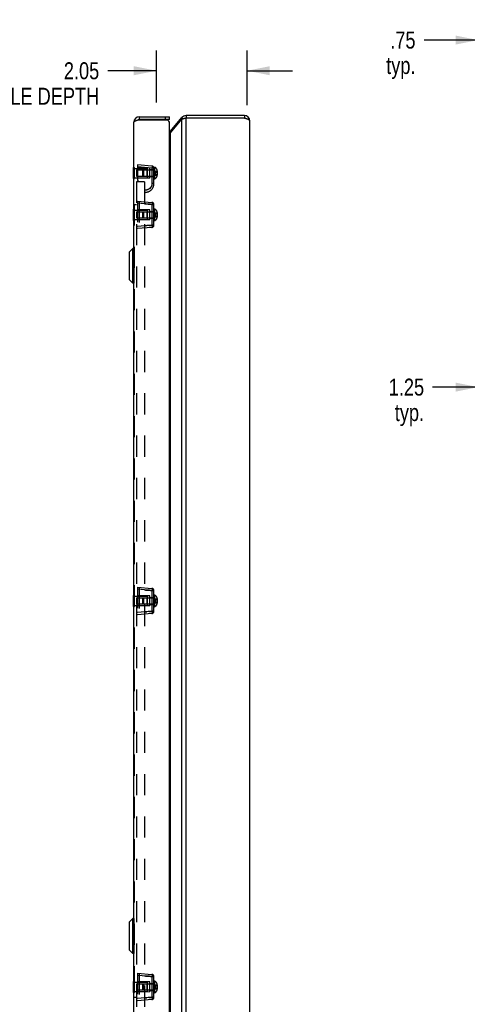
# Model space of a CAD drawing. Header units: inches. Extents: x 0 to 87.2, y 0 to 56.4.
# Tile 10 of 14: x 43.6 to 53.7, y 19.2 to 41.5. Entities that reach past the tile are written whole.
import ezdxf

# ---------------------------------------------------------------- set-up
doc = ezdxf.new("R2010")
doc.units = ezdxf.units.IN
doc.header["$LTSCALE"] = 4.794872
doc.header["$MEASUREMENT"] = 0
doc.linetypes.add('HIDDEN', pattern=[0.2, 0.1, -0.1])
doc.layers.get('0').update_dxf_attribs({"linetype": 'CONTINUOUS'})
for name, color, linetype in [('06___PRT_ALL_SURFS', 7, 'CONTINUOUS'), ('DEFAULT_2', 8, 'HIDDEN'), ('DIMENSIONS', 7, 'CONTINUOUS')]:
    doc.layers.add(name, color=color, linetype=linetype)
doc.styles.get("Standard").update_dxf_attribs({"font": 'txt', "width": 0.8})
doc.dimstyles.new('DIMSTYLE_1', dxfattribs={"dimtxt": 0.384615, "dimasz": 0.512821, "dimexe": 0.09, "dimexo": 0.07, "dimgap": 0.0375, "dimtad": 0, "dimtih": 1, "dimtoh": 1, "dimzin": 4, "dimdsep": 46, "dimtxsty": 'Standard', "dimblk": '_FILLED', "dimblk1": '_FILLED', "dimblk2": '_FILLED', "dimcen": 0.09, "dimadec": 0, "dimazin": 0, "dimtfac": 1, "dimtofl": 0, "dimtmove": 0, "dimatfit": 3, "dimldrblk": '_FILLED', "dimfxl": 1, "dimtolj": 1, "dimtzin": 4, "dimarcsym": 0})

# ---------------------------------------------------------------- blocks, each defined once
blk = doc.blocks.new('_FILLED')
at = {"color": 0, "linetype": 'ByBlock'}
blk.add_solid([(0, 0), (-1, 0.2), (-1, -0.2)], dxfattribs=at)
blk = doc.blocks.new('*D5')
at = {"layer": 'DIMENSIONS', "color": 2, "linetype": 'Continuous'}
for p, q in [((53.969, 39.641), (53.969, 41.515)), ((54.719, 38.951), (54.719, 41.515)), ((53.969, 41.054), (52.743, 41.054)), ((54.719, 41.054), (55.745, 41.054))]:
    blk.add_line(p, q, dxfattribs=at)
at = {"layer": 'DIMENSIONS', "color": 2, "linetype": 'Continuous', "xscale": 0.5128205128, "yscale": 0.5128205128, "zscale": 0.5128205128}
blk.add_blockref('_FILLED', (53.969, 41.054), dxfattribs=at)
at = {"layer": 'DIMENSIONS', "color": 2, "linetype": 'Continuous', "xscale": 0.5128205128, "yscale": 0.5128205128, "zscale": 0.5128205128, "rotation": 180}
blk.add_blockref('_FILLED', (54.719, 41.054), dxfattribs=at)
at = {"layer": 'DIMENSIONS', "color": 2, "linetype": 'Continuous', "insert": (52.55, 41.246), "char_height": 0.3846, "width": 1.23077, "attachment_point": 3, "line_spacing_factor": 0.9}
blk.add_mtext('.75\\Ptyp.', dxfattribs=at)
blk = doc.blocks.new('*D10')
at = {"layer": 'DIMENSIONS', "color": 2, "linetype": 'Continuous'}
for p, q in [((53.969, 33.187), (52.937, 33.187)), ((55.219, 33.187), (56.245, 33.187))]:
    blk.add_line(p, q, dxfattribs=at)
at = {"layer": 'DIMENSIONS', "color": 2, "linetype": 'Continuous', "xscale": 0.5128205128, "yscale": 0.5128205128, "zscale": 0.5128205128}
blk.add_blockref('_FILLED', (53.969, 33.187), dxfattribs=at)
at = {"layer": 'DIMENSIONS', "color": 2, "linetype": 'Continuous', "xscale": 0.5128205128, "yscale": 0.5128205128, "zscale": 0.5128205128, "rotation": 180}
blk.add_blockref('_FILLED', (55.219, 33.187), dxfattribs=at)
at = {"layer": 'DIMENSIONS', "color": 2, "linetype": 'Continuous', "insert": (52.745, 33.38), "char_height": 0.3846, "width": 1.23077, "attachment_point": 3, "line_spacing_factor": 0.9}
blk.add_mtext('1.25\\Ptyp.', dxfattribs=at)
blk = doc.blocks.new('*D16')
at = {"layer": 'DIMENSIONS', "color": 2, "linetype": 'Continuous'}
for p, q in [((46.686, 39.641), (46.686, 40.82)), ((48.739, 39.581), (48.739, 40.82)), ((46.686, 40.358), (45.583, 40.358)), ((48.739, 40.358), (49.765, 40.358))]:
    blk.add_line(p, q, dxfattribs=at)
at = {"layer": 'DIMENSIONS', "color": 2, "linetype": 'Continuous', "xscale": 0.5128205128, "yscale": 0.5128205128, "zscale": 0.5128205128}
blk.add_blockref('_FILLED', (46.686, 40.358), dxfattribs=at)
at = {"layer": 'DIMENSIONS', "color": 2, "linetype": 'Continuous', "xscale": 0.5128205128, "yscale": 0.5128205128, "zscale": 0.5128205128, "rotation": 180}
blk.add_blockref('_FILLED', (48.739, 40.358), dxfattribs=at)
at = {"layer": 'DIMENSIONS', "color": 2, "linetype": 'Continuous', "insert": (45.39, 40.55), "char_height": 0.38462, "width": 3.69231, "attachment_point": 3, "line_spacing_factor": 0.9}
blk.add_mtext('2.05\\PUSABLE DEPTH', dxfattribs=at)

msp = doc.modelspace()

# ---------------------------------------------------------------- linework, layer by layer
at = {"color": 7, "linetype": 'Continuous'}
for p, q in [((46.2929, 39.3121), (46.2929, 39.2521)), ((46.8929, 39.2521), (46.8929, 39.3121)), ((46.9829, 39.2521), (46.9829, 39.3121)), ((47.263, 39.2992), (47.2979, 39.2699)), ((47.3549, 39.3421), (47.3549, 39.2821)), ((48.6789, 39.3421), (48.6789, 39.2821)), ((46.9829, 39.2521), (46.2929, 39.2521)), ((47, 38.9858), (47.019, 38.9699)), ((46.0659, 36.243), (46.0659, 35.6312)), ((46.1511, 36.3311), (46.068, 36.248)), ((46.068, 36.248), (46.068, 35.6261)), ((46.1511, 35.543), (46.1511, 36.3311)), ((46.1698, 36.3311), (46.1511, 36.3311)), ((46.1698, 36.3311), (46.1698, 35.543)), ((46.1511, 35.543), (46.068, 35.6261)), ((46.1698, 35.543), (46.1511, 35.543)), ((46.0659, 21.053), (46.0659, 20.4412)), ((46.1511, 21.1411), (46.068, 21.058)), ((46.068, 21.058), (46.068, 20.4361)), ((46.1698, 21.1411), (46.1511, 21.1411)), ((46.1511, 20.353), (46.1511, 21.1411)), ((46.1698, 21.1411), (46.1698, 20.353)), ((46.1511, 20.353), (46.068, 20.4361)), ((46.1698, 20.353), (46.1511, 20.353))]:
    msp.add_line(p, q, dxfattribs=at)
at = {"color": 3, "linetype": 'Continuous'}
for p, q in [((46.2929, 39.3121), (46.9829, 39.3121)), ((47, 38.9858), (47.263, 39.2992)), ((47.34, 39.279), (47.3326, 39.2775)), ((47.3549, 39.2821), (47.34, 39.279)), ((48.6789, 39.3421), (47.3549, 39.3421)), ((47.3549, 17.4021), (47.3549, 39.2821)), ((48.6789, 39.2821), (47.3549, 39.2821)), ((46.1729, 17.4921), (46.1729, 39.1921)), ((46.2772, 39.2471), (46.9225, 39.2471)), ((46.9829, 17.5221), (46.9829, 39.1621)), ((47, 38.9473), (47.263, 39.2606)), ((47.263, 17.4235), (47.263, 39.2606)), ((48.7989, 17.4621), (48.7989, 39.2221)), ((47, 17.7369), (47, 38.9473))]:
    msp.add_line(p, q, dxfattribs=at)
for points in [[(47.3326, 39.2775), (47.3253, 39.2759), (47.3181, 39.2744), (47.3111, 39.2729), (47.3042, 39.2713), (47.2975, 39.2698), (47.291, 39.2683), (47.2849, 39.2668), (47.2789, 39.2652), (47.2733, 39.2637), (47.2679, 39.2622), (47.263, 39.2606)], [(48.7989, 39.2221), (48.7987, 39.2245), (48.7979, 39.227), (48.7966, 39.2295), (48.7949, 39.2321), (48.7926, 39.2346), (48.7898, 39.2371), (48.7865, 39.2396), (48.7829, 39.2421), (48.7787, 39.2446), (48.7742, 39.247), (48.7692, 39.2495), (48.7638, 39.2521), (48.758, 39.2546), (48.7519, 39.2571), (48.7456, 39.2596), (48.7389, 39.2621), (48.732, 39.2646), (48.7249, 39.267), (48.7175, 39.2696), (48.71, 39.2721), (48.7023, 39.2746), (48.6945, 39.2771), (48.6867, 39.2796), (48.6789, 39.2821)], [(46.1729, 39.1921), (46.1731, 39.1944), (46.1737, 39.1966), (46.1748, 39.1989), (46.1763, 39.2012), (46.1782, 39.2035), (46.1806, 39.2058), (46.1833, 39.2081), (46.1864, 39.2104), (46.19, 39.2127), (46.1938, 39.215), (46.1981, 39.2173), (46.2027, 39.2196), (46.2076, 39.2219), (46.2128, 39.2241), (46.2183, 39.2264), (46.2241, 39.2287), (46.2301, 39.231), (46.2363, 39.2333), (46.2428, 39.2356), (46.2494, 39.2379), (46.2562, 39.2402)], [(46.2562, 39.2402), (46.2631, 39.2425), (46.2701, 39.2448), (46.2772, 39.2471)], [(47, 38.9473), (46.9965, 38.943), (46.9926, 38.9387), (46.9885, 38.9344), (46.9841, 38.9301), (46.9829, 38.929)]]:
    msp.add_lwpolyline(points, dxfattribs=at)
for centre, radius, start, end in [((46.2929, 39.1921), 0.12, 90, 180), ((47.3549, 39.2221), 0.12, 90, 140), ((48.6789, 39.2221), 0.12, 0, 90), ((46.8929, 39.1621), 0.09, 0, 70.81186), ((46.9541, 39.0244), 0.06, 298.72656, 320)]:
    msp.add_arc(centre, radius, start, end, dxfattribs=at)
at = {"color": 7, "linetype": 'Continuous'}
for centre, radius, start, end in [((47.3549, 39.2221), 0.06, 90, 113.1031), ((48.6789, 39.2221), 0.06, 54.19857, 90), ((46.2929, 39.1921), 0.06, 90, 125.71779), ((46.073, 36.243), 0.0071, 135.00001, 180.00002), ((46.1698, 36.3281), 0.00305, 359.99998, 90), ((46.073, 35.6312), 0.0071, 179.99998, 224.99999), ((46.1698, 35.5461), 0.00305, 270, 0.00002), ((46.073, 21.053), 0.0071, 135.00001, 180.00002), ((46.1698, 21.1381), 0.00305, 359.99998, 90), ((46.073, 20.4412), 0.0071, 179.99998, 224.99999), ((46.1698, 20.3561), 0.00305, 270, 0.00002)]:
    msp.add_arc(centre, radius, start, end, dxfattribs=at)
at = {"layer": '06___PRT_ALL_SURFS', "color": 7, "linetype": 'Continuous'}
for p, q in [((46.1679, 37.9146), (46.1679, 38.1646)), ((46.1679, 38.1646), (46.1729, 38.1646)), ((46.1679, 38.0396), (46.1729, 38.0396)), ((46.1679, 37.9146), (46.1729, 37.9146)), ((46.1679, 36.9671), (46.1679, 37.2171)), ((46.1679, 37.2171), (46.1729, 37.2171)), ((46.1679, 37.0921), (46.1729, 37.0921)), ((46.1679, 36.9671), (46.1729, 36.9671)), ((46.1679, 28.2171), (46.1679, 28.4671)), ((46.1679, 28.4671), (46.1729, 28.4671)), ((46.1679, 28.3421), (46.1729, 28.3421)), ((46.1679, 28.2171), (46.1729, 28.2171)), ((46.1679, 19.7171), (46.1729, 19.7171)), ((46.1679, 19.4671), (46.1679, 19.7171)), ((46.1679, 19.5921), (46.1729, 19.5921)), ((46.1679, 19.4671), (46.1729, 19.4671))]:
    msp.add_line(p, q, dxfattribs=at)
at = {"layer": '06___PRT_ALL_SURFS', "color": 8, "linetype": 'HIDDEN'}
for p, q in [((46.1729, 38.1646), (46.1889, 38.1646)), ((46.1889, 37.9146), (46.1889, 38.1646)), ((46.1729, 38.0396), (46.1889, 38.0396)), ((46.1729, 37.9146), (46.1889, 37.9146)), ((46.1729, 37.2171), (46.1889, 37.2171)), ((46.1729, 37.0921), (46.1889, 37.0921)), ((46.1889, 36.9671), (46.1889, 37.2171)), ((46.1729, 36.9671), (46.1889, 36.9671)), ((46.1729, 28.4671), (46.1889, 28.4671)), ((46.1889, 28.2171), (46.1889, 28.4671)), ((46.1729, 28.3421), (46.1889, 28.3421)), ((46.1729, 28.2171), (46.1889, 28.2171)), ((46.1729, 19.7171), (46.1889, 19.7171)), ((46.1889, 19.4671), (46.1889, 19.7171)), ((46.1729, 19.5921), (46.1889, 19.5921)), ((46.1729, 19.4671), (46.1889, 19.4671))]:
    msp.add_line(p, q, dxfattribs=at)
at = {"layer": 'DEFAULT_2', "color": 8, "linetype": 'HIDDEN'}
for p, q in [((46.2539, 38.2271), (46.2539, 37.8942)), ((46.5832, 38.1982), (46.2539, 38.2271)), ((46.5832, 38.1484), (46.2539, 38.1773)), ((46.5838, 38.1978), (46.5832, 38.1982)), ((46.6289, 37.8021), (46.6289, 38.1706)), ((46.6289, 38.1706), (46.6439, 38.1706)), ((46.6439, 38.1706), (46.6439, 37.9086)), ((46.1889, 38.1456), (46.4804, 38.1456)), ((46.2304, 38.1086), (46.2304, 37.9706)), ((46.2304, 38.1086), (46.6189, 38.1086)), ((46.2304, 37.9706), (46.6189, 37.9706)), ((46.5349, 38.1521), (46.2539, 38.1545)), ((46.3789, 38.0948), (46.3927, 38.1086)), ((46.3789, 37.9844), (46.3789, 38.0948)), ((46.3789, 37.9844), (46.3927, 37.9706)), ((46.3927, 38.1086), (46.3927, 37.9706)), ((46.4704, 38.1086), (46.4804, 38.1186)), ((46.4704, 38.1086), (46.4704, 37.9706)), ((46.4704, 37.9706), (46.4804, 37.9606)), ((46.4804, 37.9336), (46.4804, 38.1456)), ((46.5349, 37.9271), (46.5349, 38.1521)), ((46.5349, 38.1176), (46.6289, 38.1176)), ((46.5349, 37.9616), (46.6289, 37.9616)), ((46.6289, 38.1484), (46.5832, 38.1484)), ((46.6189, 38.1086), (46.6189, 37.9706)), ((46.6579, 38.0852), (46.6579, 37.9939)), ((46.6579, 38.0852), (46.6995, 38.0852)), ((46.6579, 38.0624), (46.6995, 38.0624)), ((46.6579, 38.0167), (46.6995, 38.0167)), ((46.6579, 37.9939), (46.6995, 37.9939)), ((46.6995, 38.0852), (46.6995, 37.9939)), ((46.6996, 38.0167), (46.6995, 38.0167)), ((46.7, 38.0167), (46.6999, 38.0167)), ((46.7001, 38.0167), (46.7, 38.0167)), ((46.7007, 38.0165), (46.7006, 38.0166)), ((46.7008, 38.0165), (46.7007, 38.0165)), ((46.701, 38.0164), (46.7009, 38.0165)), ((46.7015, 38.0161), (46.7014, 38.0162)), ((46.7015, 38.0161), (46.7015, 38.0161)), ((46.7019, 38.091), (46.7019, 37.9881)), ((46.7019, 38.0154), (46.7019, 38.0154)), ((46.1889, 37.9336), (46.4804, 37.9336)), ((46.2329, 37.8421), (46.2329, 18.8421)), ((46.4139, 37.8421), (46.2329, 37.8421)), ((46.5349, 37.9271), (46.2539, 37.9246)), ((46.2959, 37.8484), (46.4139, 37.8381)), ((46.4139, 37.8421), (46.4139, 18.8421)), ((46.5649, 37.7302), (46.5648, 37.73)), ((46.6289, 37.8021), (46.5832, 37.8021)), ((46.6289, 37.9086), (46.6439, 37.9086)), ((46.4272, 37.6522), (46.4266, 37.6522)), ((46.4267, 37.6522), (46.4267, 37.6522)), ((46.1779, 37.3264), (46.1779, 19.3577)), ((46.1779, 37.3264), (46.2329, 37.3264)), ((46.2539, 37.4046), (46.2539, 36.7796)), ((46.2539, 37.4046), (46.5832, 37.3757)), ((46.5832, 37.3259), (46.2539, 37.3548)), ((46.2959, 37.4009), (46.2959, 36.7832)), ((46.4139, 37.34), (46.4411, 37.3382)), ((46.442, 37.3382), (46.4139, 37.34)), ((46.5703, 37.3298), (46.6289, 37.326)), ((46.6289, 37.3259), (46.5703, 37.3298)), ((46.5838, 37.3753), (46.5832, 37.3757)), ((46.5832, 37.3259), (46.5832, 36.8582)), ((46.6289, 37.3259), (46.5832, 37.3259)), ((46.6289, 36.8581), (46.6289, 37.3259)), ((46.1889, 37.1981), (46.4804, 37.1981)), ((46.2304, 37.1611), (46.2304, 37.0231)), ((46.2304, 37.1611), (46.6189, 37.1611)), ((46.5349, 37.2046), (46.2539, 37.207)), ((46.3789, 37.1473), (46.3927, 37.1611)), ((46.3789, 37.0369), (46.3789, 37.1473)), ((46.3927, 37.1611), (46.3927, 37.0231)), ((46.4704, 37.1611), (46.4804, 37.1711)), ((46.4704, 37.1611), (46.4704, 37.0231)), ((46.4804, 36.9861), (46.4804, 37.1981)), ((46.5349, 36.9796), (46.5349, 37.2046)), ((46.5349, 37.1701), (46.6289, 37.1701)), ((46.6189, 37.1611), (46.6189, 37.0231)), ((46.6289, 37.2231), (46.6439, 37.2231)), ((46.6439, 37.2231), (46.6439, 36.9611)), ((46.6579, 37.1377), (46.6579, 37.0464)), ((46.6579, 37.1377), (46.6995, 37.1377)), ((46.6579, 37.1149), (46.6995, 37.1149)), ((46.6579, 37.0692), (46.6995, 37.0692)), ((46.6579, 37.0464), (46.6995, 37.0464)), ((46.6995, 37.1377), (46.6995, 37.0464)), ((46.6996, 37.0692), (46.6995, 37.0692)), ((46.7, 37.0692), (46.6999, 37.0692)), ((46.7001, 37.0692), (46.7, 37.0692)), ((46.7007, 37.069), (46.7006, 37.0691)), ((46.7008, 37.069), (46.7007, 37.069)), ((46.701, 37.0689), (46.7009, 37.069)), ((46.7015, 37.0686), (46.7014, 37.0687)), ((46.7015, 37.0686), (46.7015, 37.0686)), ((46.7019, 37.1435), (46.7019, 37.0406)), ((46.7019, 37.0679), (46.7019, 37.0679)), ((46.1889, 36.9861), (46.4804, 36.9861)), ((46.2304, 37.0231), (46.6189, 37.0231)), ((46.5349, 36.9796), (46.2539, 36.9771)), ((46.5832, 36.8582), (46.2539, 36.8294)), ((46.3789, 37.0369), (46.3927, 37.0231)), ((46.4411, 36.8459), (46.4688, 36.8477)), ((46.5247, 36.8513), (46.4702, 36.8478)), ((46.4704, 37.0231), (46.4804, 37.0131)), ((46.5349, 37.0141), (46.6289, 37.0141)), ((46.6289, 36.8582), (46.5703, 36.8543)), ((46.5703, 36.8543), (46.6289, 36.8581)), ((46.6289, 36.8582), (46.5832, 36.8582)), ((46.6289, 36.9611), (46.6439, 36.9611)), ((46.5832, 36.8084), (46.2539, 36.7796)), ((46.2539, 28.6546), (46.2539, 28.0296)), ((46.2539, 28.6546), (46.5832, 28.6257)), ((46.5832, 28.5759), (46.2539, 28.6048)), ((46.2959, 28.6509), (46.2959, 28.0332)), ((46.4139, 28.59), (46.4411, 28.5882)), ((46.442, 28.5882), (46.4139, 28.59)), ((46.5703, 28.5798), (46.6289, 28.576)), ((46.6289, 28.5759), (46.5703, 28.5798)), ((46.5838, 28.6253), (46.5832, 28.6257)), ((46.5832, 28.5759), (46.5832, 28.1082)), ((46.6289, 28.5759), (46.5832, 28.5759)), ((46.6289, 28.1081), (46.6289, 28.5759)), ((46.1889, 28.4481), (46.4804, 28.4481)), ((46.2304, 28.4111), (46.2304, 28.2731)), ((46.2304, 28.4111), (46.6189, 28.4111)), ((46.5349, 28.4546), (46.2539, 28.457)), ((46.3789, 28.3973), (46.3927, 28.4111)), ((46.3789, 28.2869), (46.3789, 28.3973)), ((46.3927, 28.4111), (46.3927, 28.2731)), ((46.4704, 28.4111), (46.4804, 28.4211)), ((46.4704, 28.4111), (46.4704, 28.2731)), ((46.4804, 28.2361), (46.4804, 28.4481)), ((46.5349, 28.2296), (46.5349, 28.4546)), ((46.5349, 28.4201), (46.6289, 28.4201)), ((46.6189, 28.4111), (46.6189, 28.2731)), ((46.6289, 28.4731), (46.6439, 28.4731)), ((46.6439, 28.4731), (46.6439, 28.2111)), ((46.6579, 28.3877), (46.6579, 28.2964)), ((46.6579, 28.3877), (46.6995, 28.3877)), ((46.6579, 28.3649), (46.6995, 28.3649)), ((46.6995, 28.3877), (46.6995, 28.2964)), ((46.7019, 28.3935), (46.7019, 28.2906)), ((46.1889, 28.2361), (46.4804, 28.2361)), ((46.2304, 28.2731), (46.6189, 28.2731)), ((46.5349, 28.2296), (46.2539, 28.2271)), ((46.3789, 28.2869), (46.3927, 28.2731)), ((46.4704, 28.2731), (46.4804, 28.2631)), ((46.5349, 28.2641), (46.6289, 28.2641)), ((46.6289, 28.2111), (46.6439, 28.2111)), ((46.6579, 28.3192), (46.6995, 28.3192)), ((46.6579, 28.2964), (46.6995, 28.2964)), ((46.6996, 28.3192), (46.6995, 28.3192)), ((46.7, 28.3192), (46.6999, 28.3192)), ((46.7001, 28.3192), (46.7, 28.3192)), ((46.7007, 28.319), (46.7006, 28.3191)), ((46.7008, 28.319), (46.7007, 28.319)), ((46.701, 28.3189), (46.7009, 28.319)), ((46.7015, 28.3186), (46.7014, 28.3187)), ((46.7015, 28.3186), (46.7015, 28.3186)), ((46.7017, 28.3183), (46.7017, 28.3184)), ((46.7018, 28.3183), (46.7017, 28.3183)), ((46.7018, 28.3182), (46.7018, 28.3183)), ((46.7018, 28.3181), (46.7018, 28.3182)), ((46.7019, 28.318), (46.7018, 28.3181)), ((46.5832, 28.1082), (46.2539, 28.0794)), ((46.5832, 28.0584), (46.2539, 28.0296)), ((46.5247, 28.1013), (46.4702, 28.0978)), ((46.6289, 28.1082), (46.5703, 28.1043)), ((46.5703, 28.1043), (46.6289, 28.1081)), ((46.6289, 28.1082), (46.5832, 28.1082)), ((46.2539, 19.9046), (46.5832, 19.8757)), ((46.2539, 19.9046), (46.2539, 19.2796)), ((46.2959, 19.9009), (46.2959, 19.2832)), ((46.5838, 19.8753), (46.5832, 19.8757)), ((46.1889, 19.6981), (46.4804, 19.6981)), ((46.2304, 19.6611), (46.6189, 19.6611)), ((46.2304, 19.6611), (46.2304, 19.5231)), ((46.5832, 19.8259), (46.2539, 19.8548)), ((46.5349, 19.7046), (46.2539, 19.707)), ((46.3789, 19.6473), (46.3927, 19.6611)), ((46.3789, 19.5369), (46.3789, 19.6473)), ((46.3927, 19.6611), (46.3927, 19.5231)), ((46.442, 19.8382), (46.4139, 19.84)), ((46.4704, 19.6611), (46.4804, 19.6711)), ((46.4704, 19.6611), (46.4704, 19.5231)), ((46.4804, 19.4861), (46.4804, 19.6981)), ((46.5349, 19.4796), (46.5349, 19.7046)), ((46.5349, 19.6701), (46.6289, 19.6701)), ((46.5703, 19.8298), (46.6289, 19.826)), ((46.6289, 19.8259), (46.5703, 19.8298)), ((46.6289, 19.8259), (46.5832, 19.8259)), ((46.5832, 19.8259), (46.5832, 19.3582)), ((46.6189, 19.6611), (46.6189, 19.5231)), ((46.6289, 19.3581), (46.6289, 19.8259)), ((46.6289, 19.7231), (46.6439, 19.7231)), ((46.6439, 19.7231), (46.6439, 19.4611)), ((46.7019, 19.6435), (46.7019, 19.5406)), ((46.1889, 19.4861), (46.4804, 19.4861)), ((46.2304, 19.5231), (46.6189, 19.5231)), ((46.5349, 19.4796), (46.2539, 19.4771)), ((46.3789, 19.5369), (46.3927, 19.5231)), ((46.4704, 19.5231), (46.4804, 19.5131)), ((46.5349, 19.5141), (46.6289, 19.5141)), ((46.6289, 19.4611), (46.6439, 19.4611)), ((46.6579, 19.6377), (46.6995, 19.6377)), ((46.6579, 19.6377), (46.6579, 19.5464)), ((46.6579, 19.6149), (46.6995, 19.6149)), ((46.6579, 19.5692), (46.6995, 19.5692)), ((46.6579, 19.5464), (46.6995, 19.5464)), ((46.6995, 19.6377), (46.6995, 19.5464)), ((46.6996, 19.5692), (46.6995, 19.5692)), ((46.7, 19.5692), (46.6999, 19.5692)), ((46.7001, 19.5692), (46.7, 19.5692)), ((46.7005, 19.5691), (46.7004, 19.5691)), ((46.701, 19.5689), (46.7009, 19.569)), ((46.7015, 19.5686), (46.7014, 19.5687)), ((46.7015, 19.5686), (46.7015, 19.5686)), ((46.7019, 19.5679), (46.7019, 19.5679)), ((46.1779, 19.3577), (46.2329, 19.3577)), ((46.5832, 19.3582), (46.2539, 19.3294)), ((46.5832, 19.3084), (46.2539, 19.2796)), ((46.5247, 19.3513), (46.4702, 19.3478)), ((46.6289, 19.3582), (46.5703, 19.3543)), ((46.5703, 19.3543), (46.6289, 19.3581)), ((46.6289, 19.3582), (46.5832, 19.3582))]:
    msp.add_line(p, q, dxfattribs=at)
for points in [[(46.585, 38.1835), (46.585, 38.1786), (46.5848, 38.1732), (46.5846, 38.1674), (46.5842, 38.1613), (46.5838, 38.1549), (46.5832, 38.1484)], [(46.5838, 38.1978), (46.5842, 38.1965), (46.5846, 38.1944), (46.5848, 38.1915), (46.585, 38.1878), (46.585, 38.1835)], [(46.5832, 38.1484), (46.5832, 37.8007), (46.5832, 37.7994), (46.5832, 37.798), (46.5831, 37.7966), (46.5831, 37.7952), (46.583, 37.7937), (46.5829, 37.7922), (46.5828, 37.7907), (46.5827, 37.7892), (46.5825, 37.7876), (46.5824, 37.786), (46.5822, 37.7844), (46.582, 37.7827), (46.5818, 37.781), (46.5815, 37.7793), (46.5812, 37.7776), (46.5809, 37.7758), (46.5806, 37.7741), (46.5803, 37.7723), (46.5799, 37.7704), (46.5793, 37.7681), (46.5788, 37.7658), (46.5782, 37.7636), (46.5777, 37.7615), (46.5771, 37.7595), (46.5765, 37.7576), (46.5759, 37.7558), (46.5754, 37.7541), (46.5748, 37.7525), (46.5743, 37.7509), (46.5737, 37.7495), (46.5732, 37.7481), (46.5727, 37.7468), (46.5722, 37.7456), (46.5718, 37.7445), (46.5713, 37.7435), (46.5709, 37.7426), (46.5706, 37.7417), (46.5704, 37.7413), (46.5699, 37.7402), (46.5682, 37.7366), (46.5664, 37.733), (46.5658, 37.7318), (46.5655, 37.7313), (46.5652, 37.7307), (46.5649, 37.7302)], [(46.6579, 38.0852), (46.6569, 38.0827), (46.656, 38.0802), (46.6552, 38.0776), (46.6544, 38.0751), (46.6537, 38.0725), (46.653, 38.07), (46.6524, 38.0675), (46.6518, 38.0649), (46.6513, 38.0624), (46.6508, 38.0599), (46.6504, 38.0573), (46.6501, 38.0548), (46.6498, 38.0523), (46.6495, 38.0497), (46.6493, 38.0472), (46.6492, 38.0446), (46.6491, 38.0421), (46.6491, 38.0396)], [(46.6579, 38.0624), (46.6569, 38.0611), (46.656, 38.0599), (46.6552, 38.0586), (46.6544, 38.0573), (46.6537, 38.0561), (46.653, 38.0548), (46.6524, 38.0535), (46.6518, 38.0523), (46.6513, 38.051), (46.6508, 38.0497), (46.6504, 38.0484), (46.6501, 38.0472), (46.6498, 38.0459), (46.6495, 38.0446), (46.6493, 38.0434), (46.6492, 38.0421), (46.6491, 38.0408), (46.6491, 38.0396)], [(46.6579, 37.9939), (46.6569, 37.9964), (46.656, 37.999), (46.6552, 38.0015), (46.6544, 38.004), (46.6537, 38.0066), (46.653, 38.0091), (46.6524, 38.0117), (46.6518, 38.0142), (46.6513, 38.0167), (46.6508, 38.0193), (46.6504, 38.0218), (46.6501, 38.0243), (46.6498, 38.0269), (46.6495, 38.0294), (46.6493, 38.032), (46.6492, 38.0345), (46.6491, 38.037), (46.6491, 38.0396)], [(46.6579, 38.0167), (46.6569, 38.018), (46.656, 38.0193), (46.6552, 38.0205), (46.6544, 38.0218), (46.6537, 38.0231), (46.653, 38.0243), (46.6524, 38.0256), (46.6518, 38.0269), (46.6513, 38.0281), (46.6508, 38.0294), (46.6504, 38.0307), (46.6501, 38.032), (46.6498, 38.0332), (46.6495, 38.0345), (46.6493, 38.0358), (46.6492, 38.037), (46.6491, 38.0383), (46.6491, 38.0396)], [(46.7019, 38.088), (46.7019, 38.0878), (46.7019, 38.0876), (46.7018, 38.0875), (46.7018, 38.0873), (46.7018, 38.0872), (46.7017, 38.087), (46.7017, 38.0869), (46.7016, 38.0867), (46.7015, 38.0866), (46.7015, 38.0864), (46.7014, 38.0863), (46.7013, 38.0862), (46.7012, 38.0861), (46.7011, 38.086), (46.701, 38.0859), (46.7009, 38.0858), (46.7008, 38.0857), (46.7007, 38.0856), (46.7006, 38.0855), (46.7005, 38.0855), (46.7004, 38.0854), (46.7002, 38.0854), (46.7001, 38.0853), (46.7, 38.0853), (46.6999, 38.0853), (46.6998, 38.0852), (46.6996, 38.0852), (46.6995, 38.0852)], [(46.7019, 38.0638), (46.7019, 38.0637), (46.7019, 38.0636), (46.7018, 38.0635), (46.7018, 38.0634), (46.7018, 38.0634), (46.7017, 38.0633), (46.7017, 38.0632), (46.7016, 38.0631), (46.7015, 38.0631), (46.7015, 38.063), (46.7014, 38.0629), (46.7013, 38.0629), (46.7012, 38.0628), (46.7011, 38.0628), (46.701, 38.0627), (46.7009, 38.0627), (46.7008, 38.0626), (46.7007, 38.0626), (46.7006, 38.0625), (46.7005, 38.0625), (46.7004, 38.0625), (46.7002, 38.0625), (46.7001, 38.0624), (46.7, 38.0624), (46.6999, 38.0624), (46.6998, 38.0624), (46.6996, 38.0624), (46.6995, 38.0624)], [(46.7019, 37.9912), (46.7019, 37.9913), (46.7019, 37.9915), (46.7018, 37.9917), (46.7018, 37.9918), (46.7018, 37.992), (46.7017, 37.9921), (46.7017, 37.9923), (46.7016, 37.9924), (46.7015, 37.9926), (46.7015, 37.9927), (46.7014, 37.9928), (46.7013, 37.9929), (46.7012, 37.9931), (46.7011, 37.9932), (46.701, 37.9933), (46.7009, 37.9934), (46.7008, 37.9934), (46.7007, 37.9935), (46.7006, 37.9936), (46.7005, 37.9937), (46.7004, 37.9937), (46.7002, 37.9938), (46.7001, 37.9938), (46.7, 37.9938), (46.6999, 37.9939), (46.6998, 37.9939), (46.6996, 37.9939), (46.6995, 37.9939)], [(46.6999, 38.0167), (46.6998, 38.0167), (46.6996, 38.0167)], [(46.7005, 38.0166), (46.7004, 38.0166), (46.7002, 38.0167), (46.7001, 38.0167)], [(46.7006, 38.0166), (46.7005, 38.0166), (46.7004, 38.0166)], [(46.7012, 38.0163), (46.7011, 38.0164), (46.701, 38.0164), (46.7009, 38.0165), (46.7008, 38.0165)], [(46.7014, 38.0162), (46.7013, 38.0163), (46.7012, 38.0163), (46.7011, 38.0164)], [(46.7019, 38.0154), (46.7019, 38.0154), (46.7019, 38.0155), (46.7018, 38.0156), (46.7018, 38.0157), (46.7018, 38.0158), (46.7017, 38.0158), (46.7017, 38.0159), (46.7016, 38.016), (46.7015, 38.0161)], [(46.7019, 38.0155), (46.7018, 38.0156), (46.7018, 38.0157), (46.7018, 38.0158), (46.7017, 38.0158), (46.7017, 38.0159), (46.7016, 38.016)], [(46.5832, 37.8021), (46.5794, 37.7694), (46.5697, 37.7397), (46.5536, 37.7126), (46.5323, 37.6895), (46.5066, 37.6713), (46.4776, 37.6588), (46.4469, 37.6529), (46.4139, 37.6533)], [(46.5615, 37.7242), (46.5611, 37.7236), (46.5607, 37.723), (46.5603, 37.7223), (46.5599, 37.7217), (46.5595, 37.721), (46.559, 37.7204), (46.5586, 37.7197), (46.5582, 37.719), (46.5577, 37.7184), (46.5572, 37.7177), (46.5568, 37.717), (46.5563, 37.7163), (46.5558, 37.7156), (46.5553, 37.7149)], [(46.5645, 37.7295), (46.5626, 37.7261), (46.5621, 37.7253), (46.5615, 37.7242)], [(46.5648, 37.73), (46.5648, 37.73), (46.5645, 37.7295)], [(46.4266, 37.6522), (46.4263, 37.6522), (46.4263, 37.6522), (46.4258, 37.6522), (46.4243, 37.6523), (46.4218, 37.6525), (46.4183, 37.6528), (46.4139, 37.6533)], [(46.4298, 37.6521), (46.4278, 37.6522), (46.4272, 37.6522)], [(46.4437, 37.6524), (46.443, 37.6524), (46.4423, 37.6523), (46.4416, 37.6523), (46.4408, 37.6523), (46.4401, 37.6522), (46.4393, 37.6522), (46.4385, 37.6522), (46.4377, 37.6521), (46.4369, 37.6521), (46.436, 37.6521), (46.4352, 37.6521), (46.4343, 37.6521), (46.4334, 37.6521), (46.4325, 37.6521), (46.4316, 37.6521), (46.4307, 37.6521), (46.4298, 37.6521)], [(46.4752, 37.658), (46.4723, 37.6573), (46.4708, 37.6568), (46.4692, 37.6565), (46.4677, 37.6561), (46.4661, 37.6557), (46.4646, 37.6554), (46.463, 37.655), (46.4615, 37.6547), (46.4599, 37.6544), (46.4583, 37.6542), (46.4568, 37.6539), (46.4552, 37.6537), (46.4536, 37.6535), (46.452, 37.6532), (46.4504, 37.6531), (46.4489, 37.6529), (46.4472, 37.6527), (46.4457, 37.6526), (46.4449, 37.6525), (46.4437, 37.6524)], [(46.5553, 37.7149), (46.5543, 37.7136), (46.5538, 37.7128), (46.5529, 37.7116), (46.5518, 37.7102), (46.5509, 37.709), (46.5499, 37.7077), (46.5489, 37.7065), (46.5478, 37.7053), (46.5468, 37.7041), (46.5458, 37.7029), (46.5447, 37.7017), (46.5436, 37.7005), (46.5425, 37.6993), (46.5414, 37.6982), (46.5403, 37.697), (46.5392, 37.6959), (46.5381, 37.6948), (46.5369, 37.6937), (46.5358, 37.6926), (46.5346, 37.6915), (46.5335, 37.6905), (46.5322, 37.6894), (46.5302, 37.6876), (46.5279, 37.6857), (46.5257, 37.6839), (46.5234, 37.6822), (46.521, 37.6804), (46.5186, 37.6787), (46.516, 37.677), (46.5134, 37.6753), (46.5108, 37.6737), (46.5081, 37.6721), (46.5053, 37.6705), (46.5024, 37.669), (46.4994, 37.6675), (46.4964, 37.666), (46.4934, 37.6646), (46.4902, 37.6633), (46.487, 37.662), (46.4837, 37.6608), (46.4801, 37.6596), (46.4769, 37.6586), (46.4752, 37.658)], [(46.4411, 37.3382), (46.4966, 37.3346), (46.5234, 37.3329), (46.5481, 37.3313), (46.5703, 37.3298)], [(46.5703, 37.3298), (46.5488, 37.3312), (46.5247, 37.3328), (46.4702, 37.3364)], [(46.585, 37.361), (46.585, 37.3561), (46.5848, 37.3507), (46.5846, 37.3449), (46.5842, 37.3388), (46.5838, 37.3324), (46.5832, 37.3259)], [(46.5838, 37.3753), (46.5842, 37.374), (46.5846, 37.3719), (46.5848, 37.369), (46.585, 37.3653), (46.585, 37.361)], [(46.6281, 37.326), (46.6281, 37.3279), (46.6256, 37.3416), (46.6191, 37.3547), (46.6154, 37.3594)], [(46.6579, 37.1377), (46.6569, 37.1352), (46.656, 37.1327), (46.6552, 37.1301), (46.6544, 37.1276), (46.6537, 37.125), (46.653, 37.1225), (46.6524, 37.12), (46.6518, 37.1174), (46.6513, 37.1149), (46.6508, 37.1124), (46.6504, 37.1098), (46.6501, 37.1073), (46.6498, 37.1048), (46.6495, 37.1022), (46.6493, 37.0997), (46.6492, 37.0971), (46.6491, 37.0946), (46.6491, 37.0921)], [(46.6579, 37.1149), (46.6569, 37.1136), (46.656, 37.1124), (46.6552, 37.1111), (46.6544, 37.1098), (46.6537, 37.1086), (46.653, 37.1073), (46.6524, 37.106), (46.6518, 37.1048), (46.6513, 37.1035), (46.6508, 37.1022), (46.6504, 37.1009), (46.6501, 37.0997), (46.6498, 37.0984), (46.6495, 37.0971), (46.6493, 37.0959), (46.6492, 37.0946), (46.6491, 37.0933), (46.6491, 37.0921)], [(46.6579, 37.0464), (46.6569, 37.0489), (46.656, 37.0515), (46.6552, 37.054), (46.6544, 37.0565), (46.6537, 37.0591), (46.653, 37.0616), (46.6524, 37.0642), (46.6518, 37.0667), (46.6513, 37.0692), (46.6508, 37.0718), (46.6504, 37.0743), (46.6501, 37.0768), (46.6498, 37.0794), (46.6495, 37.0819), (46.6493, 37.0845), (46.6492, 37.087), (46.6491, 37.0895), (46.6491, 37.0921)], [(46.6579, 37.0692), (46.6569, 37.0705), (46.656, 37.0718), (46.6552, 37.073), (46.6544, 37.0743), (46.6537, 37.0756), (46.653, 37.0768), (46.6524, 37.0781), (46.6518, 37.0794), (46.6513, 37.0806), (46.6508, 37.0819), (46.6504, 37.0832), (46.6501, 37.0845), (46.6498, 37.0857), (46.6495, 37.087), (46.6493, 37.0883), (46.6492, 37.0895), (46.6491, 37.0908), (46.6491, 37.0921)], [(46.7019, 37.1405), (46.7019, 37.1403), (46.7019, 37.1401), (46.7018, 37.14), (46.7018, 37.1398), (46.7018, 37.1397), (46.7017, 37.1395), (46.7017, 37.1394), (46.7016, 37.1392), (46.7015, 37.1391), (46.7015, 37.1389), (46.7014, 37.1388), (46.7013, 37.1387), (46.7012, 37.1386), (46.7011, 37.1385), (46.701, 37.1384), (46.7009, 37.1383), (46.7008, 37.1382), (46.7007, 37.1381), (46.7006, 37.138), (46.7005, 37.138), (46.7004, 37.1379), (46.7002, 37.1379), (46.7001, 37.1378), (46.7, 37.1378), (46.6999, 37.1378), (46.6998, 37.1377), (46.6996, 37.1377), (46.6995, 37.1377)], [(46.7019, 37.1163), (46.7019, 37.1162), (46.7019, 37.1161), (46.7018, 37.116), (46.7018, 37.1159), (46.7018, 37.1159), (46.7017, 37.1158), (46.7017, 37.1157), (46.7016, 37.1156), (46.7015, 37.1156), (46.7015, 37.1155), (46.7014, 37.1154), (46.7013, 37.1154), (46.7012, 37.1153), (46.7011, 37.1153), (46.701, 37.1152), (46.7009, 37.1152), (46.7008, 37.1151), (46.7007, 37.1151), (46.7006, 37.115), (46.7005, 37.115), (46.7004, 37.115), (46.7002, 37.115), (46.7001, 37.1149), (46.7, 37.1149), (46.6999, 37.1149), (46.6998, 37.1149), (46.6996, 37.1149), (46.6995, 37.1149)], [(46.7019, 37.0437), (46.7019, 37.0438), (46.7019, 37.044), (46.7018, 37.0442), (46.7018, 37.0443), (46.7018, 37.0445), (46.7017, 37.0446), (46.7017, 37.0448), (46.7016, 37.0449), (46.7015, 37.0451), (46.7015, 37.0452), (46.7014, 37.0453), (46.7013, 37.0454), (46.7012, 37.0456), (46.7011, 37.0457), (46.701, 37.0458), (46.7009, 37.0459), (46.7008, 37.0459), (46.7007, 37.046), (46.7006, 37.0461), (46.7005, 37.0462), (46.7004, 37.0462), (46.7002, 37.0463), (46.7001, 37.0463), (46.7, 37.0463), (46.6999, 37.0464), (46.6998, 37.0464), (46.6996, 37.0464), (46.6995, 37.0464)], [(46.6999, 37.0692), (46.6998, 37.0692), (46.6996, 37.0692)], [(46.7005, 37.0691), (46.7004, 37.0691), (46.7002, 37.0692), (46.7001, 37.0692)], [(46.7006, 37.0691), (46.7005, 37.0691), (46.7004, 37.0691)], [(46.7012, 37.0688), (46.7011, 37.0689), (46.701, 37.0689), (46.7009, 37.069), (46.7008, 37.069)], [(46.7014, 37.0687), (46.7013, 37.0688), (46.7012, 37.0688), (46.7011, 37.0689)], [(46.7019, 37.0679), (46.7019, 37.0679), (46.7019, 37.068), (46.7018, 37.0681), (46.7018, 37.0682), (46.7018, 37.0683), (46.7017, 37.0683), (46.7017, 37.0684), (46.7016, 37.0685), (46.7015, 37.0686)], [(46.7019, 37.068), (46.7018, 37.0681), (46.7018, 37.0682), (46.7018, 37.0683), (46.7017, 37.0683), (46.7017, 37.0684), (46.7016, 37.0685)], [(46.5234, 36.8512), (46.442, 36.8459), (46.4139, 36.8441)], [(46.5234, 36.8512), (46.5481, 36.8528), (46.5703, 36.8543)], [(46.5703, 36.8543), (46.5488, 36.8529), (46.5247, 36.8513)], [(46.5832, 36.8582), (46.5838, 36.8517), (46.5842, 36.8454), (46.5846, 36.8392), (46.5848, 36.8334), (46.585, 36.828), (46.585, 36.8231)], [(46.585, 36.8231), (46.585, 36.8188), (46.5848, 36.8152), (46.5846, 36.8123), (46.5842, 36.8102), (46.5838, 36.8089), (46.5832, 36.8084)], [(46.6154, 36.8247), (46.6191, 36.8295), (46.6256, 36.8425), (46.6281, 36.8562), (46.6281, 36.8581)], [(46.4411, 28.5882), (46.4966, 28.5846), (46.5234, 28.5829), (46.5481, 28.5813), (46.5703, 28.5798)], [(46.5703, 28.5798), (46.5488, 28.5812), (46.5247, 28.5828), (46.4702, 28.5864)], [(46.585, 28.611), (46.585, 28.6061), (46.5848, 28.6007), (46.5846, 28.5949), (46.5842, 28.5888), (46.5838, 28.5824), (46.5832, 28.5759)], [(46.5838, 28.6253), (46.5842, 28.624), (46.5846, 28.6219), (46.5848, 28.619), (46.585, 28.6153), (46.585, 28.611)], [(46.6281, 28.576), (46.6281, 28.5779), (46.6256, 28.5916), (46.6191, 28.6047), (46.6154, 28.6094)], [(46.6579, 28.3877), (46.6569, 28.3852), (46.656, 28.3827), (46.6552, 28.3801), (46.6544, 28.3776), (46.6537, 28.375), (46.653, 28.3725), (46.6524, 28.37), (46.6518, 28.3674), (46.6513, 28.3649), (46.6508, 28.3624), (46.6504, 28.3598), (46.6501, 28.3573), (46.6498, 28.3548), (46.6495, 28.3522), (46.6493, 28.3497), (46.6492, 28.3471), (46.6491, 28.3446), (46.6491, 28.3421)], [(46.6579, 28.3649), (46.6569, 28.3636), (46.656, 28.3624), (46.6552, 28.3611), (46.6544, 28.3598), (46.6537, 28.3586), (46.653, 28.3573), (46.6524, 28.356), (46.6518, 28.3548), (46.6513, 28.3535), (46.6508, 28.3522), (46.6504, 28.3509), (46.6501, 28.3497), (46.6498, 28.3484), (46.6495, 28.3471), (46.6493, 28.3459), (46.6492, 28.3446), (46.6491, 28.3433), (46.6491, 28.3421)], [(46.7019, 28.3905), (46.7019, 28.3903), (46.7019, 28.3901), (46.7018, 28.39), (46.7018, 28.3898), (46.7018, 28.3897), (46.7017, 28.3895), (46.7017, 28.3894), (46.7016, 28.3892), (46.7015, 28.3891), (46.7015, 28.3889), (46.7014, 28.3888), (46.7013, 28.3887), (46.7012, 28.3886), (46.7011, 28.3885), (46.701, 28.3884), (46.7009, 28.3883), (46.7008, 28.3882), (46.7007, 28.3881), (46.7006, 28.388), (46.7005, 28.388), (46.7004, 28.3879), (46.7002, 28.3879), (46.7001, 28.3878), (46.7, 28.3878), (46.6999, 28.3878), (46.6998, 28.3877), (46.6996, 28.3877), (46.6995, 28.3877)], [(46.7019, 28.3663), (46.7019, 28.3662), (46.7019, 28.3661), (46.7018, 28.366), (46.7018, 28.3659), (46.7018, 28.3659), (46.7017, 28.3658), (46.7017, 28.3657), (46.7016, 28.3656), (46.7015, 28.3656), (46.7015, 28.3655), (46.7014, 28.3654), (46.7013, 28.3654), (46.7012, 28.3653), (46.7011, 28.3653), (46.701, 28.3652), (46.7009, 28.3652), (46.7008, 28.3651), (46.7007, 28.3651), (46.7006, 28.365), (46.7005, 28.365), (46.7004, 28.365), (46.7002, 28.365), (46.7001, 28.3649), (46.7, 28.3649), (46.6999, 28.3649), (46.6998, 28.3649), (46.6996, 28.3649), (46.6995, 28.3649)], [(46.6579, 28.2964), (46.6569, 28.2989), (46.656, 28.3015), (46.6552, 28.304), (46.6544, 28.3065), (46.6537, 28.3091), (46.653, 28.3116), (46.6524, 28.3142), (46.6518, 28.3167), (46.6513, 28.3192), (46.6508, 28.3218), (46.6504, 28.3243), (46.6501, 28.3268), (46.6498, 28.3294), (46.6495, 28.3319), (46.6493, 28.3345), (46.6492, 28.337), (46.6491, 28.3395), (46.6491, 28.3421)], [(46.6579, 28.3192), (46.6569, 28.3205), (46.656, 28.3218), (46.6552, 28.323), (46.6544, 28.3243), (46.6537, 28.3256), (46.653, 28.3268), (46.6524, 28.3281), (46.6518, 28.3294), (46.6513, 28.3306), (46.6508, 28.3319), (46.6504, 28.3332), (46.6501, 28.3345), (46.6498, 28.3357), (46.6495, 28.337), (46.6493, 28.3383), (46.6492, 28.3395), (46.6491, 28.3408), (46.6491, 28.3421)], [(46.7019, 28.2937), (46.7019, 28.2938), (46.7019, 28.294), (46.7018, 28.2942), (46.7018, 28.2943), (46.7018, 28.2945), (46.7017, 28.2946), (46.7017, 28.2948), (46.7016, 28.2949), (46.7015, 28.2951), (46.7015, 28.2952), (46.7014, 28.2953), (46.7013, 28.2954), (46.7012, 28.2956), (46.7011, 28.2957), (46.701, 28.2958), (46.7009, 28.2959), (46.7008, 28.2959), (46.7007, 28.296), (46.7006, 28.2961), (46.7005, 28.2962), (46.7004, 28.2962), (46.7002, 28.2963), (46.7001, 28.2963), (46.7, 28.2963), (46.6999, 28.2964), (46.6998, 28.2964), (46.6996, 28.2964), (46.6995, 28.2964)], [(46.6999, 28.3192), (46.6998, 28.3192), (46.6996, 28.3192)], [(46.7005, 28.3191), (46.7004, 28.3191), (46.7002, 28.3192), (46.7001, 28.3192)], [(46.7006, 28.3191), (46.7005, 28.3191), (46.7004, 28.3191)], [(46.7011, 28.3189), (46.701, 28.3189), (46.7009, 28.319), (46.7008, 28.319)], [(46.7014, 28.3187), (46.7013, 28.3188), (46.7012, 28.3188), (46.7011, 28.3189)], [(46.7017, 28.3184), (46.7016, 28.3185), (46.7015, 28.3186)], [(46.7019, 28.3179), (46.7019, 28.3179), (46.7019, 28.318)], [(46.5234, 28.1012), (46.442, 28.0959), (46.4139, 28.0941)], [(46.4139, 28.0941), (46.4411, 28.0959), (46.4688, 28.0977)], [(46.5234, 28.1012), (46.5481, 28.1028), (46.5703, 28.1043)], [(46.5703, 28.1043), (46.5488, 28.1029), (46.5247, 28.1013)], [(46.5832, 28.1082), (46.5838, 28.1017), (46.5842, 28.0954), (46.5846, 28.0892), (46.5848, 28.0834), (46.585, 28.078), (46.585, 28.0731)], [(46.585, 28.0731), (46.585, 28.0688), (46.5848, 28.0652), (46.5846, 28.0623), (46.5842, 28.0602), (46.5838, 28.0589), (46.5832, 28.0584)], [(46.6154, 28.0747), (46.6191, 28.0795), (46.6256, 28.0925), (46.6281, 28.1062), (46.6281, 28.1081)], [(46.5838, 19.8753), (46.5842, 19.874), (46.5846, 19.8719), (46.5848, 19.869), (46.585, 19.8653), (46.585, 19.861)], [(46.4411, 19.8382), (46.4966, 19.8346), (46.5234, 19.8329), (46.5481, 19.8313), (46.5703, 19.8298)], [(46.5703, 19.8298), (46.5488, 19.8312), (46.5247, 19.8328), (46.4702, 19.8364)], [(46.585, 19.861), (46.585, 19.8561), (46.5848, 19.8507), (46.5846, 19.8449), (46.5842, 19.8388), (46.5838, 19.8324), (46.5832, 19.8259)], [(46.6281, 19.826), (46.6281, 19.8279), (46.6256, 19.8416), (46.6191, 19.8547), (46.6154, 19.8594)], [(46.7019, 19.6405), (46.7019, 19.6403), (46.7019, 19.6401), (46.7018, 19.64), (46.7018, 19.6398), (46.7018, 19.6397), (46.7017, 19.6395), (46.7017, 19.6394), (46.7016, 19.6392), (46.7015, 19.6391), (46.7015, 19.6389), (46.7014, 19.6388), (46.7013, 19.6387), (46.7012, 19.6386), (46.7011, 19.6385), (46.701, 19.6384), (46.7009, 19.6383), (46.7008, 19.6382), (46.7007, 19.6381), (46.7006, 19.638), (46.7005, 19.638), (46.7004, 19.6379), (46.7002, 19.6379), (46.7001, 19.6378), (46.7, 19.6378), (46.6999, 19.6378), (46.6998, 19.6377), (46.6996, 19.6377), (46.6995, 19.6377)], [(46.6579, 19.6377), (46.6569, 19.6352), (46.656, 19.6327), (46.6552, 19.6301), (46.6544, 19.6276), (46.6537, 19.625), (46.653, 19.6225), (46.6524, 19.62), (46.6518, 19.6174), (46.6513, 19.6149), (46.6508, 19.6124), (46.6504, 19.6098), (46.6501, 19.6073), (46.6498, 19.6048), (46.6495, 19.6022), (46.6493, 19.5997), (46.6492, 19.5971), (46.6491, 19.5946), (46.6491, 19.5921)], [(46.6579, 19.6149), (46.6569, 19.6136), (46.656, 19.6124), (46.6552, 19.6111), (46.6544, 19.6098), (46.6537, 19.6086), (46.653, 19.6073), (46.6524, 19.606), (46.6518, 19.6048), (46.6513, 19.6035), (46.6508, 19.6022), (46.6504, 19.6009), (46.6501, 19.5997), (46.6498, 19.5984), (46.6495, 19.5971), (46.6493, 19.5959), (46.6492, 19.5946), (46.6491, 19.5933), (46.6491, 19.5921)], [(46.6579, 19.5692), (46.6569, 19.5705), (46.656, 19.5718), (46.6552, 19.573), (46.6544, 19.5743), (46.6537, 19.5756), (46.653, 19.5768), (46.6524, 19.5781), (46.6518, 19.5794), (46.6513, 19.5806), (46.6508, 19.5819), (46.6504, 19.5832), (46.6501, 19.5845), (46.6498, 19.5857), (46.6495, 19.587), (46.6493, 19.5883), (46.6492, 19.5895), (46.6491, 19.5908), (46.6491, 19.5921)], [(46.6579, 19.5464), (46.6569, 19.5489), (46.656, 19.5515), (46.6552, 19.554), (46.6544, 19.5565), (46.6537, 19.5591), (46.653, 19.5616), (46.6524, 19.5642), (46.6518, 19.5667), (46.6513, 19.5692), (46.6508, 19.5718), (46.6504, 19.5743), (46.6501, 19.5768), (46.6498, 19.5794), (46.6495, 19.5819), (46.6493, 19.5845), (46.6492, 19.587), (46.6491, 19.5895), (46.6491, 19.5921)], [(46.7019, 19.6163), (46.7019, 19.6162), (46.7019, 19.6161), (46.7018, 19.616), (46.7018, 19.6159), (46.7018, 19.6159), (46.7017, 19.6158), (46.7017, 19.6157), (46.7016, 19.6156), (46.7015, 19.6156), (46.7015, 19.6155), (46.7014, 19.6154), (46.7013, 19.6154), (46.7012, 19.6153), (46.7011, 19.6153), (46.701, 19.6152), (46.7009, 19.6152), (46.7008, 19.6151), (46.7007, 19.6151), (46.7006, 19.615), (46.7005, 19.615), (46.7004, 19.615), (46.7002, 19.615), (46.7001, 19.6149), (46.7, 19.6149), (46.6999, 19.6149), (46.6998, 19.6149), (46.6996, 19.6149), (46.6995, 19.6149)], [(46.7019, 19.5437), (46.7019, 19.5438), (46.7019, 19.544), (46.7018, 19.5442), (46.7018, 19.5443), (46.7018, 19.5445), (46.7017, 19.5446), (46.7017, 19.5448), (46.7016, 19.5449), (46.7015, 19.5451), (46.7015, 19.5452), (46.7014, 19.5453), (46.7013, 19.5454), (46.7012, 19.5456), (46.7011, 19.5457), (46.701, 19.5458), (46.7009, 19.5459), (46.7008, 19.5459), (46.7007, 19.546), (46.7006, 19.5461), (46.7005, 19.5462), (46.7004, 19.5462), (46.7002, 19.5463), (46.7001, 19.5463), (46.7, 19.5463), (46.6999, 19.5464), (46.6998, 19.5464), (46.6996, 19.5464), (46.6995, 19.5464)], [(46.6999, 19.5692), (46.6998, 19.5692), (46.6996, 19.5692)], [(46.7006, 19.5691), (46.7005, 19.5691), (46.7004, 19.5691), (46.7002, 19.5692), (46.7001, 19.5692)], [(46.7008, 19.569), (46.7007, 19.569), (46.7006, 19.5691)], [(46.7012, 19.5688), (46.7011, 19.5689), (46.701, 19.5689), (46.7009, 19.569), (46.7008, 19.569)], [(46.7014, 19.5687), (46.7013, 19.5688), (46.7012, 19.5688), (46.7011, 19.5689)], [(46.7019, 19.5679), (46.7019, 19.5679), (46.7019, 19.568), (46.7018, 19.5681), (46.7018, 19.5682), (46.7018, 19.5683), (46.7017, 19.5683), (46.7017, 19.5684), (46.7016, 19.5685), (46.7015, 19.5686)], [(46.7019, 19.568), (46.7018, 19.5681), (46.7018, 19.5682), (46.7018, 19.5683), (46.7017, 19.5683), (46.7017, 19.5684), (46.7016, 19.5685)], [(46.5234, 19.3512), (46.442, 19.3459), (46.4139, 19.3441)], [(46.4139, 19.3441), (46.4411, 19.3459), (46.4688, 19.3477)], [(46.5234, 19.3512), (46.5481, 19.3528), (46.5703, 19.3543)], [(46.5703, 19.3543), (46.5488, 19.3529), (46.5247, 19.3513)], [(46.5832, 19.3582), (46.5838, 19.3517), (46.5842, 19.3454), (46.5846, 19.3392), (46.5848, 19.3334), (46.585, 19.328), (46.585, 19.3231)], [(46.585, 19.3231), (46.585, 19.3188), (46.5848, 19.3152), (46.5846, 19.3123), (46.5842, 19.3102), (46.5838, 19.3089), (46.5832, 19.3084)], [(46.6154, 19.3247), (46.6191, 19.3295), (46.6256, 19.3425), (46.6281, 19.3562), (46.6281, 19.3581)]]:
    msp.add_lwpolyline(points, dxfattribs=at)
for centre, radius, start, end in [((46.5789, 38.1484), 0.05, 0, 85), ((46.6183, 38.091), 0.0836, 0, 72.16768), ((46.6189, 38.1186), 0.01, 270, 360), ((46.6189, 37.9606), 0.01, 0, 90), ((46.6183, 37.9881), 0.0836, 287.83232, 360), ((46.2999, 37.8942), 0.046, 180, 265), ((46.4289, 37.8021), 0.2, 265.69878, 360), ((46.5789, 37.3259), 0.05, 0, 85), ((46.6189, 37.1711), 0.01, 270, 360), ((46.6183, 37.1435), 0.0836, 0, 72.16768), ((46.5789, 36.8582), 0.05, 275, 360), ((46.6189, 37.0131), 0.01, 0, 90), ((46.6183, 37.0406), 0.0836, 287.83232, 360), ((46.5789, 28.5759), 0.05, 0, 85), ((46.6189, 28.4211), 0.01, 270, 360), ((46.6183, 28.3935), 0.0836, 0, 72.16768), ((46.6189, 28.2631), 0.01, 0, 90), ((46.6183, 28.2906), 0.0836, 287.83232, 360), ((46.5789, 28.1082), 0.05, 275, 360), ((46.5789, 19.8259), 0.05, 0, 85), ((46.6189, 19.6711), 0.01, 270, 360), ((46.6183, 19.6435), 0.0836, 0, 72.16768), ((46.6189, 19.5131), 0.01, 0, 90), ((46.6183, 19.5406), 0.0836, 287.83232, 360), ((46.5789, 19.3582), 0.05, 275, 360)]:
    msp.add_arc(centre, radius, start, end, dxfattribs=at)

# ---------------------------------------------------------------- dimensions: what is measured, and where the dimension line sits
at = {"layer": 'DIMENSIONS', "color": 2, "linetype": 'Continuous'}
for base, p1, p2, picture, middle in [((54.7195, 41.0538), (53.9695, 39.571), (54.7195, 38.881), '*D5', (51.9349, 40.7654)), ((55.2195, 33.1873), (53.9695, 39.2821), (55.2195, 38.0921), '*D10', (52.1295, 32.8988))]:
    dim = msp.add_linear_dim(base=base, p1=p1, p2=p2, text='<>\\Ptyp.', dimstyle='DIMSTYLE_1', dxfattribs=at)
    dim.commit()
    dim.dimension.update_dxf_attribs({"geometry": picture, "text_midpoint": middle, "dimtype": 160})
dim = msp.add_linear_dim(base=(46.6859, 40.358), p1=(48.7389, 39.511), p2=(46.6859, 39.571), angle=180, text='<>\\PUSABLE DEPTH', dimstyle='DIMSTYLE_1', dxfattribs=at)
dim.commit()
dim.dimension.update_dxf_attribs({"geometry": '*D16', "text_midpoint": (43.5441, 40.0695), "dimtype": 160})

doc.saveas('drawing.dxf')
